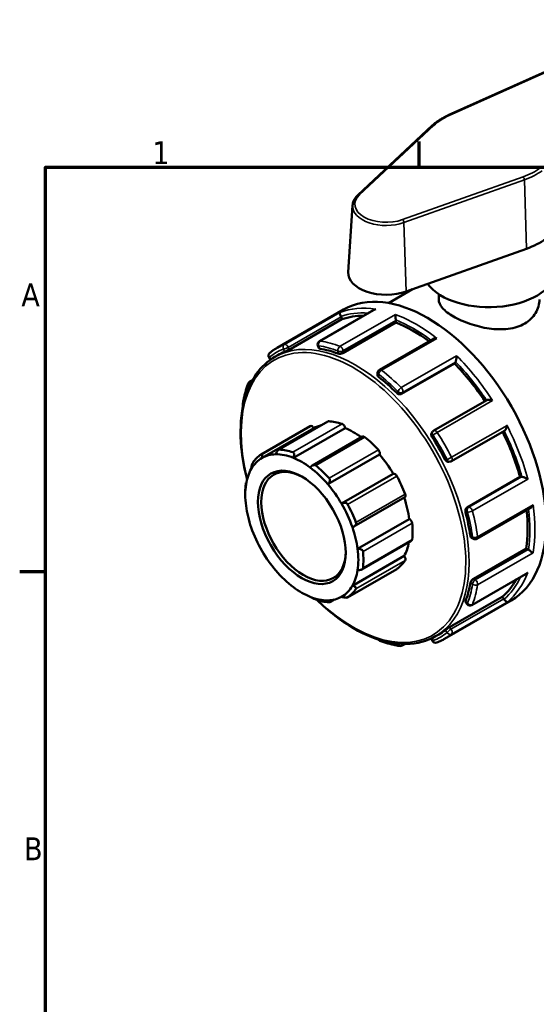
# Model space of a CAD drawing. Header units: millimetres. Extents: x 0 to 900, y -241 to 602.
# Tile 3 of 11: x 17 to 86, y 462 to 594. Entities that reach past the tile are written whole.
import ezdxf

# ---------------------------------------------------------------- set-up
doc = ezdxf.new("R2010")
doc.units = ezdxf.units.MM
for name, color, linetype, lineweight in [('Border (ANSI)', 7, 'Continuous', 70), ('Visible (ANSI)', 7, 'Continuous', 50), ('Visible Narrow (ANSI)', 7, 'Continuous', 35)]:
    doc.layers.add(name, color=color, linetype=linetype, lineweight=lineweight)
doc.styles.add('Note Text (ANSI)', font='tahoma.ttf')

# ---------------------------------------------------------------- blocks, each defined once
blk = doc.blocks.new('Borders Default Border')
at = {"layer": 'Border (ANSI)'}
for p, q in [((70.08, 574), (70.08, 577.45)), ((20, 519.75), (16.55, 519.75))]:
    blk.add_line(p, q, dxfattribs=at)
at = {"layer": 'Border (ANSI)', "flags": 128}
blk.add_lwpolyline([(20, 20), (20, 574), (821, 574), (821, 20), (20, 20)], dxfattribs=at)
at = {"layer": 'Border (ANSI)', "char_height": 3.05, "attachment_point": 7, "style": 'Note Text (ANSI)'}
for s, insert in [('1', (34.35, 574.4)), ('A', (16.78, 555.35)), ('B', (17.15, 481.1))]:
    blk.add_mtext(s, dxfattribs=dict(at, insert=insert))

msp = doc.modelspace()

# ---------------------------------------------------------------- linework, layer by layer
at = {"layer": 'Visible (ANSI)'}
for p, q in [((102.568, 593.755), (73.993, 580.937)), ((71.847, 579.557), (61.889, 570.256)), ((61.167, 568.864), (60.593, 559.927)), ((68.351, 557.324), (84.501, 563.058)), ((66.003, 555.78), (69.218, 557.632)), ((72.718, 556.973), (72.718, 556.255)), ((51.043, 549.762), (59.967, 554.9)), ((64.01, 554.853), (56.727, 550.66)), ((52.661, 549.523), (59.747, 553.603)), ((59.747, 553.603), (59.625, 553.918)), ((59.885, 549.08), (66.97, 553.16)), ((66.97, 553.16), (66.97, 553.442)), ((71.906, 550.951), (64.758, 546.834)), ((56.519, 550.07), (56.653, 549.726)), ((49.984, 548.415), (50.169, 548.184)), ((50.743, 548.55), (51.153, 548.786)), ((74.833, 547.675), (74.955, 547.849)), ((64.517, 546.418), (64.517, 546.117)), ((67.747, 543.595), (74.833, 547.675)), ((47.392, 545.242), (47.74, 545.443)), ((79.144, 542.761), (72.057, 538.68)), ((57.87, 539.905), (51.26, 536.098)), ((48.908, 535.483), (55.499, 539.278)), ((49.045, 535.017), (55.974, 539.008)), ((53.234, 535.029), (60.164, 539.019)), ((71.904, 538.54), (71.78, 538.363)), ((74.424, 534.579), (81.511, 538.66)), ((62.522, 537.872), (55.787, 533.994)), ((57.856, 531.481), (64.786, 535.471)), ((74.014, 534.497), (74.228, 534.517)), ((59.687, 528.889), (66.616, 532.879)), ((76.529, 528.384), (83.614, 532.464)), ((83.826, 532.484), (83.614, 532.464)), ((46.869, 531.661), (46.93, 531.696)), ((46.786, 530.076), (46.786, 530.467)), ((61.324, 525.809), (68.155, 529.742)), ((77.841, 524.171), (84.988, 528.287)), ((61.844, 522.839), (68.773, 526.829)), ((77.102, 524.321), (77.362, 524.171)), ((62.401, 520.071), (69.061, 523.906)), ((77.357, 518.817), (84.442, 522.897)), ((84.686, 522.756), (84.442, 522.897)), ((61.145, 517.885), (68.074, 521.876)), ((60.502, 516.33), (67.092, 520.125)), ((77.15, 515.285), (84.431, 519.478)), ((58.681, 516.021), (58.111, 515.692)), ((74.143, 512.317), (81.228, 516.397)), ((81.439, 516.134), (81.228, 516.397)), ((73.499, 510.765), (82.423, 515.904)), ((76.305, 515.687), (76.536, 515.4)), ((71.741, 510.822), (71.849, 510.543)), ((72.301, 511.114), (72.711, 511.35)), ((68.177, 510.076), (67.815, 509.867))]:
    msp.add_line(p, q, dxfattribs=at)
for centre, start, end in [((56.967, 550.244), 119.93599, 201.19789), ((50.358, 548.715), 128.58984, 218.80817), ((64.997, 546.418), 119.93599, 180), ((47.632, 544.826), 119.93599, 159.073), ((46.941, 542.243), 170.42225, 203.86535), ((72.297, 538.264), 119.93599, 144.97291), ((74.184, 534.995), 275.23725, 299.93599), ((77.601, 524.587), 240.06401, 299.93599), ((76.91, 515.701), 218.80817, 299.93599), ((64.997, 510.969), 215.49593, 249.68165), ((67.575, 510.283), 261.08123, 299.93599), ((72.297, 510.716), 201.19789, 291.65992)]:
    msp.add_arc(centre, 0.48, start, end, dxfattribs=at)
for centre, major_axis, ratio, start_param, end_param in [((79.468, 567.759), (9.59, 0), 0.5758617, 5.264919, 5.6213893), ((65.679, 559.818), (-5.09, 0), 0.5758617, 6.2462621, 8.4065116), ((79.468, 560.401), (9, 0), 0.5758617, 3.5506989, 6.2831853), ((71.195, 535.402), (-11.228, 19.498), 0.5780931, 3.1415927, 6.2831853), ((59.331, 553.891), (-0.24, 0.416), 0.5780931, 4.4525233, 4.6175989), ((69.356, 534.344), (-10.779, 18.718), 0.5780931, 5.9541806, 6.1802125), ((66.63, 553.638), (-0.24, 0.416), 0.5780931, 3.9289245, 4.0940001), ((69.356, 534.344), (-10.779, 18.718), 0.5780931, 5.3651248, 5.6566137), ((61.932, 530.068), (-10.779, 18.718), 0.5780931, 6.2027532, 6.2831853), ((61.932, 530.068), (10.779, -18.718), 0.5780931, 2.5375617, 2.7022934), ((74.661, 548.215), (0.24, -0.416), 0.5780931, 0.2637331, 0.4288087), ((69.356, 534.344), (-10.779, 18.718), 0.5780931, 4.8241937, 5.1330149), ((61.932, 530.068), (10.779, -18.718), 0.5780931, 2.0139629, 2.1786947), ((58.11, 539.489), (-0.24, 0.416), 0.5780931, 5.933446, 6.2831853), ((61.295, 529.702), (-5.589, 9.706), 0.5780931, 5.6943142, 5.933446), ((55.738, 538.862), (-0.24, 0.416), 0.5780931, 4.7294465, 6.2831853), ((61.295, 529.702), (-5.35, 9.29), 0.5780931, 6.1054024, 6.2778529), ((59.83, 539.144), (0.24, -0.416), 0.5780931, 0.9595353, 2.5527216), ((61.295, 529.702), (5.35, -9.29), 0.5780931, 2.2185675, 2.5079417), ((69.356, 534.344), (-10.779, 18.718), 0.5780931, 4.2956304, 4.6045361), ((62.761, 537.456), (-0.24, 0.416), 0.5780931, 5.3051275, 6.2831853), ((61.295, 529.702), (5.589, -9.706), 0.5780931, 1.924403, 2.1635348), ((61.932, 530.068), (10.779, -18.718), 0.5780931, 1.4903642, 1.6550959), ((54.705, 525.907), (-5.589, 9.706), 0.5780931, 5.6943142, 5.933446), ((64.481, 535.82), (0.24, -0.416), 0.5780931, 0.3312168, 1.924403), ((54.366, 525.711), (-5.35, 9.29), 0.5780931, 6.2778529, 6.6065444), ((54.705, 525.907), (-5.589, 9.706), 0.5780931, 0.0394474, 0.2785792), ((54.366, 525.711), (-5.35, 9.29), 0.5780931, 5.9782259, 6.2778529), ((54.366, 525.711), (-5.35, 9.29), 0.5780931, 5.6495344, 5.9782259), ((54.366, 525.711), (5.35, -9.29), 0.5780931, 2.2083147, 2.5079417), ((61.295, 529.702), (5.35, -9.29), 0.5780931, 1.5799962, 1.8796232), ((54.366, 525.711), (-5.35, 9.29), 0.5780931, 0.3233591, 0.6229861), ((54.592, 525.841), (3.992, -6.933), 0.5780931, 2.3739895, 7.0507885), ((54.366, 525.711), (5.35, -9.29), 0.5780931, 1.8796232, 2.2083147), ((54.705, 525.907), (-5.589, 9.706), 0.5780931, 5.0659957, 5.3051275), ((66.853, 532.462), (-0.24, 0.416), 0.5780931, 4.676809, 6.2699952), ((61.295, 529.702), (5.589, -9.706), 0.5780931, 1.2960845, 1.5352163), ((83.995, 532.046), (-0.24, 0.416), 0.5780931, 5.8582441, 6.0233196), ((54.366, 525.711), (-5.35, 9.29), 0.5780931, 0.6229861, 0.9516776), ((54.705, 525.907), (5.589, -9.706), 0.5780931, 3.8093586, 3.9289245), ((54.366, 525.711), (5.35, -9.29), 0.5780931, 1.5799962, 1.8796232), ((61.295, 529.702), (5.35, -9.29), 0.5780931, 0.9516776, 1.2492377), ((67.916, 530.158), (0.24, -0.416), 0.5780931, 0, 1.2960845), ((54.366, 525.711), (-5.35, 9.29), 0.5780931, 0.9516776, 1.2513046), ((54.366, 525.711), (5.35, -9.29), 0.5780931, 1.2513046, 1.5799962), ((54.705, 525.907), (-5.589, 9.706), 0.5780931, 4.4376772, 4.676809), ((69.356, 534.344), (-10.779, 18.718), 0.5780931, 3.7720317, 4.0637163), ((68.821, 526.413), (0.24, -0.416), 0.5780931, 0.9068978, 2.500084), ((61.932, 530.068), (10.779, -18.718), 0.5780931, 0.9667654, 1.1314971), ((54.366, 525.711), (-5.35, 9.29), 0.5780931, 1.2513046, 1.5799962), ((54.366, 525.711), (5.35, -9.29), 0.5780931, 0.9516776, 1.2513046), ((61.295, 529.702), (5.589, -9.706), 0.5780931, 0.667766, 0.9068978), ((68.821, 524.322), (0.24, -0.416), 0.5780931, 0, 0.667766), ((54.366, 525.711), (5.35, -9.29), 0.5780931, 0.6229861, 0.9516776), ((61.295, 529.702), (5.35, -9.29), 0.5780931, 0.3233591, 0.5917189), ((84.686, 522.364), (-0.24, 0.416), 0.5780931, 5.3346453, 5.4997209), ((54.366, 525.711), (-5.35, 9.29), 0.5780931, 1.5799962, 1.8796232), ((54.705, 525.907), (-5.589, 9.706), 0.5780931, 3.8093586, 4.0484904), ((67.916, 521.62), (0.24, -0.416), 0.5780931, 0.2785792, 1.8717655), ((54.366, 525.711), (5.35, -9.29), 0.5780931, 0.3233591, 0.6229861), ((66.853, 520.541), (0.24, -0.416), 0.5780931, 0, 0.0394474), ((61.295, 529.702), (5.589, -9.706), 0.5780931, 0.0394474, 0.2785792), ((54.366, 525.711), (-5.35, 9.29), 0.5780931, 1.8796232, 2.2083147), ((69.356, 534.344), (10.779, -18.718), 0.5780931, 0.1068402, 0.3341391), ((54.366, 525.711), (-5.35, 9.29), 0.5780931, 2.2083147, 2.5079417), ((54.366, 525.711), (5.35, -9.29), 0.5780931, 6.2778529, 6.6065444), ((54.705, 525.907), (5.589, -9.706), 0.5780931, 0.0394474, 0.2785792), ((61.932, 530.068), (10.779, -18.718), 0.5780931, 0.4431666, 0.6078983), ((54.366, 525.711), (5.35, -9.29), 0.5780931, 5.6495344, 5.9782259), ((54.705, 525.907), (5.589, -9.706), 0.5780931, 5.6943142, 5.933446), ((54.366, 525.711), (5.35, -9.29), 0.5780931, 5.9782259, 6.2778529), ((81.27, 515.892), (-0.24, 0.416), 0.5780931, 4.8110465, 4.9761221), ((61.932, 530.068), (10.779, -18.718), 0.5780931, 0, 0.0842996)]:
    msp.add_ellipse(centre, major_axis=major_axis, ratio=ratio, start_param=start_param, end_param=end_param, dxfattribs=at)
msp.add_ellipse((54.366, 525.711), major_axis=(4.152, -7.21), ratio=0.5780931, dxfattribs=at)
for points, knots in [([(73.993, 580.937), (73.824, 580.862), (73.66, 580.783), (73.342, 580.617), (73.188, 580.532), (72.89, 580.353), (72.746, 580.261), (72.469, 580.07), (72.337, 579.971), (72.083, 579.768), (71.962, 579.664), (71.847, 579.557)], [1.44719417, 1.44719417, 1.44719417, 1.44719417, 1.51848824, 1.51848824, 1.58978231, 1.58978231, 1.66107637, 1.66107637, 1.73237044, 1.73237044, 1.80366451, 1.80366451, 1.80366451, 1.80366451]), ([(61.889, 570.256), (61.804, 570.177), (61.726, 570.095), (61.583, 569.924), (61.518, 569.836), (61.404, 569.653), (61.354, 569.559), (61.271, 569.366), (61.238, 569.268), (61.189, 569.067), (61.173, 568.966), (61.167, 568.864)], [1.80366451, 1.80366451, 1.80366451, 1.80366451, 1.90678585, 1.90678585, 2.0099072, 2.0099072, 2.11302855, 2.11302855, 2.2161499, 2.2161499, 2.31927125, 2.31927125, 2.31927125, 2.31927125]), ([(86.218, 556.255), (86.218, 555.652), (86.051, 555.006), (85.365, 553.866), (84.845, 553.375), (83.636, 552.678), (82.873, 552.431), (81.211, 552.219), (80.311, 552.25), (78.626, 552.486), (77.726, 552.707), (76.062, 553.278), (75.299, 553.625), (74.091, 554.321), (73.571, 554.712), (72.885, 555.495), (72.718, 555.888), (72.718, 556.255)], [1.5382739, 1.5382739, 1.5382739, 1.5382739, 1.7947321, 1.7947321, 2.0511904, 2.0511904, 2.3076487, 2.3076487, 2.5641069, 2.5641069, 2.8204463, 2.8204463, 3.0767856, 3.0767856, 3.3331249, 3.3331249, 3.5894642, 3.5894642, 3.5894642, 3.5894642]), ([(59.593, 553.989), (59.572, 554.029), (59.554, 554.07), (59.517, 554.155), (59.501, 554.197), (59.47, 554.288), (59.458, 554.333), (59.442, 554.407), (59.438, 554.437), (59.439, 554.485), (59.443, 554.502), (59.451, 554.512), (59.451, 554.512), (59.452, 554.513)], [0, 0, 0, 0, 0.013488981, 0.013488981, 0.028947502, 0.028947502, 0.049546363, 0.049546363, 0.069858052, 0.069858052, 0.091188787, 0.091188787, 0.091625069, 0.091625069, 0.091625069, 0.091625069]), ([(64.276, 554.955), (64.274, 554.954), (64.273, 554.954), (64.203, 554.938), (64.136, 554.916), (64.052, 554.876), (64.031, 554.865), (64.01, 554.853)], [-0.000440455, -0.000440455, -0.000440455, -0.000440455, 0, 0, 0.021206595, 0.021206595, 0.028511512, 0.028511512, 0.028511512, 0.028511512]), ([(66.965, 553.509), (66.96, 553.549), (66.955, 553.591), (66.945, 553.687), (66.94, 553.738), (66.93, 553.855), (66.925, 553.918), (66.918, 554.032), (66.915, 554.084), (66.911, 554.176), (66.91, 554.218), (66.91, 554.252), (66.91, 554.253), (66.91, 554.254)], [0, 0, 0, 0, 0.013488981, 0.013488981, 0.028947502, 0.028947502, 0.049546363, 0.049546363, 0.069858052, 0.069858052, 0.091188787, 0.091188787, 0.091625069, 0.091625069, 0.091625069, 0.091625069]), ([(72.481, 551.046), (72.48, 551.046), (72.478, 551.046), (72.407, 551.053), (72.335, 551.054), (72.198, 551.044), (72.131, 551.033), (72.01, 551), (71.955, 550.979), (71.906, 550.951)], [-0.000440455, -0.000440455, -0.000440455, -0.000440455, 0, 0, 0.021206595, 0.021206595, 0.041428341, 0.041428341, 0.060115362, 0.060115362, 0.060115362, 0.060115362]), ([(50.059, 549.091), (50.121, 549.14), (50.184, 549.189), (50.311, 549.285), (50.376, 549.332), (50.506, 549.423), (50.571, 549.468), (50.704, 549.555), (50.771, 549.598), (50.906, 549.681), (50.974, 549.722), (51.043, 549.762)], [5.411962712, 5.411962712, 5.411962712, 5.411962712, 5.42951434, 5.42951434, 5.447065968, 5.447065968, 5.464617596, 5.464617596, 5.482169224, 5.482169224, 5.499720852, 5.499720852, 5.499720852, 5.499720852]), ([(52.661, 549.523), (52.619, 549.498), (52.566, 549.47), (52.456, 549.412), (52.397, 549.382), (52.289, 549.33), (52.233, 549.304), (52.133, 549.258), (52.09, 549.24), (52.057, 549.226)], [0, 0, 0, 0, 0.018130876, 0.018130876, 0.036261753, 0.036261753, 0.054557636, 0.054557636, 0.072853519, 0.072853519, 0.072853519, 0.072853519]), ([(56.778, 549.659), (56.738, 549.666), (56.703, 549.677), (56.667, 549.703), (56.657, 549.714), (56.653, 549.726)], [-0.072853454, -0.072853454, -0.072853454, -0.072853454, -0.054490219, -0.054490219, -0.043486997, -0.043486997, -0.043486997, -0.043486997]), ([(59.885, 549.08), (59.842, 549.055), (59.788, 549.033), (59.67, 548.998), (59.606, 548.986), (59.486, 548.975), (59.421, 548.974), (59.302, 548.986), (59.248, 548.998), (59.206, 549.013)], [0, 0, 0, 0, 0.018063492, 0.018063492, 0.036126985, 0.036126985, 0.054490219, 0.054490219, 0.072853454, 0.072853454, 0.072853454, 0.072853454]), ([(47.025, 532.123), (46.647, 533.578), (46.388, 535.015), (46.067, 538.389), (46.142, 540.27), (46.819, 543.617), (47.422, 545.086), (48.945, 547.226), (49.781, 547.996), (50.743, 548.55)], [4.3726298, 4.3726298, 4.3726298, 4.3726298, 4.5965342, 4.5965342, 4.9190076, 4.9190076, 5.2407644, 5.2407644, 5.4997209, 5.4997209, 5.4997209, 5.4997209]), ([(74.978, 547.894), (74.99, 547.922), (75.001, 547.956), (75.024, 548.039), (75.036, 548.088), (75.06, 548.205), (75.072, 548.274), (75.091, 548.407), (75.099, 548.471), (75.11, 548.595), (75.114, 548.655), (75.116, 548.71), (75.116, 548.711), (75.116, 548.712)], [0, 0, 0, 0, 0.013488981, 0.013488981, 0.028947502, 0.028947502, 0.049546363, 0.049546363, 0.069858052, 0.069858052, 0.091188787, 0.091188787, 0.091625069, 0.091625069, 0.091625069, 0.091625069]), ([(64.658, 545.874), (64.615, 545.907), (64.578, 545.948), (64.529, 546.032), (64.517, 546.077), (64.517, 546.117)], [-0.072853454, -0.072853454, -0.072853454, -0.072853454, -0.054490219, -0.054490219, -0.03626111, -0.03626111, -0.03626111, -0.03626111]), ([(46.468, 542.323), (46.5, 542.514), (46.535, 542.702), (46.612, 543.074), (46.654, 543.257), (46.743, 543.619), (46.791, 543.798), (46.892, 544.15), (46.946, 544.323), (47.06, 544.665), (47.12, 544.833), (47.184, 544.998)], [4.88836394, 4.88836394, 4.88836394, 4.88836394, 4.92269371, 4.92269371, 4.95702348, 4.95702348, 4.99135325, 4.99135325, 5.02568303, 5.02568303, 5.0600128, 5.0600128, 5.0600128, 5.0600128]), ([(67.747, 543.595), (67.705, 543.57), (67.651, 543.552), (67.535, 543.538), (67.473, 543.541), (67.355, 543.564), (67.293, 543.585), (67.178, 543.645), (67.126, 543.683), (67.085, 543.724)], [0, 0, 0, 0, 0.018063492, 0.018063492, 0.036126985, 0.036126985, 0.054490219, 0.054490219, 0.072853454, 0.072853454, 0.072853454, 0.072853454]), ([(79.94, 542.714), (79.939, 542.714), (79.937, 542.715), (79.874, 542.737), (79.807, 542.756), (79.674, 542.786), (79.607, 542.797), (79.471, 542.811), (79.401, 542.813), (79.288, 542.805), (79.243, 542.798), (79.181, 542.779), (79.161, 542.771), (79.144, 542.761)], [-0.000440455, -0.000440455, -0.000440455, -0.000440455, 0, 0, 0.021206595, 0.021206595, 0.041428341, 0.041428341, 0.062396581, 0.062396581, 0.078090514, 0.078090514, 0.087243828, 0.087243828, 0.087243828, 0.087243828]), ([(81.511, 538.66), (81.527, 538.669), (81.544, 538.682), (81.591, 538.725), (81.62, 538.761), (81.683, 538.853), (81.716, 538.914), (81.772, 539.039), (81.797, 539.103), (81.838, 539.235), (81.855, 539.303), (81.868, 539.371), (81.868, 539.372), (81.869, 539.373)], [0.004582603, 0.004582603, 0.004582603, 0.004582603, 0.013488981, 0.013488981, 0.028947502, 0.028947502, 0.049546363, 0.049546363, 0.069858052, 0.069858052, 0.091188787, 0.091188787, 0.091625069, 0.091625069, 0.091625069, 0.091625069]), ([(71.807, 537.853), (71.774, 537.905), (71.747, 537.964), (71.716, 538.085), (71.712, 538.146), (71.726, 538.253), (71.743, 538.306), (71.774, 538.354), (71.777, 538.359), (71.78, 538.363)], [-0.072853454, -0.072853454, -0.072853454, -0.072853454, -0.054490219, -0.054490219, -0.036126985, -0.036126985, -0.018063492, -0.018063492, -0.016280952, -0.016280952, -0.016280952, -0.016280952]), ([(50.875, 535.501), (50.897, 535.574), (50.927, 535.653), (51.002, 535.808), (51.048, 535.884), (51.138, 535.999), (51.185, 536.048), (51.259, 536.099), (51.283, 536.112), (51.332, 536.129), (51.355, 536.133), (51.377, 536.132)], [0.17258948, 0.17258948, 0.17258948, 0.17258948, 0.195916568, 0.195916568, 0.220756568, 0.220756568, 0.24117212, 0.24117212, 0.251379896, 0.251379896, 0.261587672, 0.261587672, 0.261587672, 0.261587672]), ([(48.899, 535.477), (48.915, 535.488), (48.931, 535.495), (48.961, 535.498), (48.975, 535.495), (49.012, 535.474), (49.03, 535.442), (49.056, 535.358), (49.063, 535.296), (49.063, 535.16), (49.056, 535.088), (49.045, 535.017)], [0.090511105, 0.090511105, 0.090511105, 0.090511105, 0.100718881, 0.100718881, 0.110926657, 0.110926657, 0.131342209, 0.131342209, 0.15618221, 0.15618221, 0.179509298, 0.179509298, 0.179509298, 0.179509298]), ([(53.174, 535.772), (53.197, 535.764), (53.219, 535.751), (53.257, 535.717), (53.274, 535.695), (53.314, 535.622), (53.329, 535.56), (53.339, 535.426), (53.332, 535.342), (53.295, 535.179), (53.267, 535.1), (53.234, 535.029)], [0.090511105, 0.090511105, 0.090511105, 0.090511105, 0.100718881, 0.100718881, 0.110926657, 0.110926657, 0.131342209, 0.131342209, 0.15618221, 0.15618221, 0.179509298, 0.179509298, 0.179509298, 0.179509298]), ([(74.014, 534.497), (74.008, 534.497), (74.002, 534.496), (73.944, 534.494), (73.889, 534.505), (73.79, 534.547), (73.739, 534.581), (73.65, 534.668), (73.612, 534.721), (73.584, 534.775)], [0.016070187, 0.016070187, 0.016070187, 0.016070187, 0.018063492, 0.018063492, 0.036126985, 0.036126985, 0.054490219, 0.054490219, 0.072853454, 0.072853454, 0.072853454, 0.072853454]), ([(47.587, 533.537), (47.591, 533.601), (47.599, 533.674), (47.624, 533.834), (47.64, 533.92), (47.676, 534.067), (47.696, 534.138), (47.729, 534.231), (47.741, 534.259), (47.765, 534.31), (47.777, 534.332), (47.788, 534.35)], [0.17258948, 0.17258948, 0.17258948, 0.17258948, 0.195916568, 0.195916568, 0.220756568, 0.220756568, 0.24117212, 0.24117212, 0.251379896, 0.251379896, 0.261587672, 0.261587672, 0.261587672, 0.261587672]), ([(55.497, 533.725), (55.543, 533.789), (55.599, 533.852), (55.728, 533.962), (55.802, 534.008), (55.934, 534.06), (56.002, 534.074), (56.097, 534.069), (56.128, 534.063), (56.186, 534.042), (56.213, 534.027), (56.236, 534.008)], [0.17258948, 0.17258948, 0.17258948, 0.17258948, 0.195916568, 0.195916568, 0.220756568, 0.220756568, 0.24117212, 0.24117212, 0.251379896, 0.251379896, 0.261587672, 0.261587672, 0.261587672, 0.261587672]), ([(58.033, 532.299), (58.055, 532.274), (58.074, 532.246), (58.102, 532.185), (58.112, 532.152), (58.131, 532.049), (58.126, 531.975), (58.093, 531.828), (58.058, 531.745), (57.967, 531.599), (57.913, 531.534), (57.856, 531.481)], [0.090511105, 0.090511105, 0.090511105, 0.090511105, 0.100718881, 0.100718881, 0.110926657, 0.110926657, 0.131342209, 0.131342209, 0.15618221, 0.15618221, 0.179509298, 0.179509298, 0.179509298, 0.179509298]), ([(84.654, 532.192), (84.653, 532.192), (84.652, 532.193), (84.604, 532.219), (84.551, 532.245), (84.44, 532.296), (84.381, 532.322), (84.258, 532.371), (84.191, 532.396), (84.077, 532.434), (84.028, 532.449), (83.944, 532.47), (83.909, 532.478), (83.878, 532.482), (83.877, 532.482), (83.876, 532.482)], [-0.000440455, -0.000440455, -0.000440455, -0.000440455, 0, 0, 0.021206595, 0.021206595, 0.041428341, 0.041428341, 0.062396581, 0.062396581, 0.078090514, 0.078090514, 0.091721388, 0.091721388, 0.092056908, 0.092056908, 0.092056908, 0.092056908]), ([(46.842, 531.527), (46.845, 531.553), (46.848, 531.576), (46.854, 531.614), (46.857, 531.629), (46.865, 531.661), (46.87, 531.666), (46.879, 531.651), (46.883, 531.625), (46.887, 531.55), (46.888, 531.503), (46.888, 531.451)], [0.090511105, 0.090511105, 0.090511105, 0.090511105, 0.100718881, 0.100718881, 0.110926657, 0.110926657, 0.131342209, 0.131342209, 0.15618221, 0.15618221, 0.179509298, 0.179509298, 0.179509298, 0.179509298]), ([(59.687, 528.889), (59.754, 528.927), (59.831, 528.959), (59.997, 529), (60.085, 529.007), (60.234, 528.99), (60.305, 528.971), (60.396, 528.918), (60.425, 528.897), (60.474, 528.848), (60.495, 528.82), (60.511, 528.79)], [0.17258948, 0.17258948, 0.17258948, 0.17258948, 0.195916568, 0.195916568, 0.220756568, 0.220756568, 0.24117212, 0.24117212, 0.251379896, 0.251379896, 0.261587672, 0.261587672, 0.261587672, 0.261587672]), ([(76.31, 527.747), (76.295, 527.802), (76.288, 527.866), (76.293, 527.996), (76.306, 528.061), (76.345, 528.174), (76.373, 528.23), (76.444, 528.323), (76.487, 528.36), (76.529, 528.384)], [-0.072853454, -0.072853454, -0.072853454, -0.072853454, -0.054490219, -0.054490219, -0.036126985, -0.036126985, -0.018063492, -0.018063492, 0, 0, 0, 0]), ([(84.988, 528.287), (85.036, 528.315), (85.082, 528.351), (85.171, 528.438), (85.214, 528.491), (85.293, 528.606), (85.329, 528.67), (85.359, 528.736), (85.359, 528.738), (85.36, 528.739)], [0.031428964, 0.031428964, 0.031428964, 0.031428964, 0.049546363, 0.049546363, 0.069858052, 0.069858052, 0.091188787, 0.091188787, 0.091625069, 0.091625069, 0.091625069, 0.091625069]), ([(61.622, 526.384), (61.633, 526.352), (61.64, 526.32), (61.645, 526.253), (61.642, 526.219), (61.62, 526.119), (61.588, 526.055), (61.501, 525.938), (61.436, 525.88), (61.295, 525.788), (61.218, 525.753), (61.145, 525.729)], [0.090511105, 0.090511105, 0.090511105, 0.090511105, 0.100718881, 0.100718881, 0.110926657, 0.110926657, 0.131342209, 0.131342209, 0.15618221, 0.15618221, 0.179509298, 0.179509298, 0.179509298, 0.179509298]), ([(77.102, 524.321), (77.066, 524.341), (77.034, 524.374), (76.984, 524.459), (76.968, 524.512), (76.96, 524.565)], [0.036167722, 0.036167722, 0.036167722, 0.036167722, 0.054490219, 0.054490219, 0.072853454, 0.072853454, 0.072853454, 0.072853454]), ([(61.844, 522.839), (61.922, 522.845), (62.007, 522.844), (62.177, 522.818), (62.262, 522.792), (62.393, 522.727), (62.451, 522.686), (62.514, 522.612), (62.532, 522.585), (62.557, 522.529), (62.565, 522.5), (62.568, 522.471)], [0.17258948, 0.17258948, 0.17258948, 0.17258948, 0.195916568, 0.195916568, 0.220756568, 0.220756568, 0.24117212, 0.24117212, 0.251379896, 0.251379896, 0.261587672, 0.261587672, 0.261587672, 0.261587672]), ([(85.36, 522.298), (85.359, 522.299), (85.359, 522.299), (85.329, 522.316), (85.294, 522.337), (85.217, 522.386), (85.174, 522.414), (85.08, 522.477), (85.027, 522.513), (84.931, 522.58), (84.888, 522.61), (84.811, 522.667), (84.776, 522.693), (84.744, 522.718), (84.743, 522.718), (84.742, 522.719)], [-0.000440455, -0.000440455, -0.000440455, -0.000440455, 0, 0, 0.021206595, 0.021206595, 0.041428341, 0.041428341, 0.062396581, 0.062396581, 0.078090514, 0.078090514, 0.091721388, 0.091721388, 0.092056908, 0.092056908, 0.092056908, 0.092056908]), ([(62.568, 520.286), (62.565, 520.26), (62.557, 520.235), (62.532, 520.185), (62.514, 520.162), (62.451, 520.098), (62.393, 520.063), (62.262, 520.007), (62.177, 519.986), (62.007, 519.965), (61.922, 519.965), (61.844, 519.971)], [0.090511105, 0.090511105, 0.090511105, 0.090511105, 0.100718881, 0.100718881, 0.110926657, 0.110926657, 0.131342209, 0.131342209, 0.15618221, 0.15618221, 0.179509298, 0.179509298, 0.179509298, 0.179509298]), ([(76.96, 518.262), (76.968, 518.307), (76.984, 518.36), (77.034, 518.469), (77.066, 518.524), (77.137, 518.623), (77.179, 518.672), (77.268, 518.757), (77.314, 518.792), (77.357, 518.817)], [-0.072853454, -0.072853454, -0.072853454, -0.072853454, -0.054490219, -0.054490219, -0.036126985, -0.036126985, -0.018063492, -0.018063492, 0, 0, 0, 0]), ([(84.431, 519.478), (84.452, 519.49), (84.472, 519.502), (84.549, 519.556), (84.603, 519.603), (84.652, 519.657), (84.653, 519.658), (84.654, 519.659)], [0.062701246, 0.062701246, 0.062701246, 0.062701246, 0.069858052, 0.069858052, 0.091188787, 0.091188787, 0.091625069, 0.091625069, 0.091625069, 0.091625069]), ([(61.145, 517.885), (61.218, 517.867), (61.295, 517.841), (61.436, 517.777), (61.501, 517.738), (61.588, 517.662), (61.62, 517.621), (61.642, 517.56), (61.645, 517.54), (61.64, 517.5), (61.633, 517.481), (61.622, 517.463)], [0.17258948, 0.17258948, 0.17258948, 0.17258948, 0.195916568, 0.195916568, 0.220756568, 0.220756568, 0.24117212, 0.24117212, 0.251379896, 0.251379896, 0.261587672, 0.261587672, 0.261587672, 0.261587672]), ([(56.236, 516.041), (56.213, 516.049), (56.186, 516.059), (56.128, 516.082), (56.097, 516.095), (56.002, 516.137), (55.934, 516.168), (55.802, 516.232), (55.728, 516.269), (55.599, 516.337), (55.543, 516.368), (55.497, 516.394)], [0.090511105, 0.090511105, 0.090511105, 0.090511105, 0.100718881, 0.100718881, 0.110926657, 0.110926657, 0.131342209, 0.131342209, 0.15618221, 0.15618221, 0.179509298, 0.179509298, 0.179509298, 0.179509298]), ([(60.511, 516.336), (60.495, 516.325), (60.474, 516.315), (60.425, 516.301), (60.396, 516.295), (60.305, 516.285), (60.234, 516.286), (60.085, 516.3), (59.997, 516.315), (59.831, 516.355), (59.754, 516.38), (59.687, 516.405)], [0.090511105, 0.090511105, 0.090511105, 0.090511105, 0.100718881, 0.100718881, 0.110926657, 0.110926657, 0.131342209, 0.131342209, 0.15618221, 0.15618221, 0.179509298, 0.179509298, 0.179509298, 0.179509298]), ([(81.869, 515.685), (81.868, 515.685), (81.868, 515.685), (81.855, 515.683), (81.839, 515.688), (81.798, 515.711), (81.774, 515.729), (81.718, 515.778), (81.685, 515.812), (81.622, 515.884), (81.593, 515.92), (81.537, 515.994), (81.512, 516.03), (81.487, 516.069), (81.486, 516.069), (81.485, 516.07)], [-0.000440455, -0.000440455, -0.000440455, -0.000440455, 0, 0, 0.021206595, 0.021206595, 0.041428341, 0.041428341, 0.062396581, 0.062396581, 0.078090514, 0.078090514, 0.091721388, 0.091721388, 0.092056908, 0.092056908, 0.092056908, 0.092056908]), ([(72.301, 511.114), (71.146, 510.449), (69.812, 510.099), (66.91, 510.055), (65.338, 510.372), (62.105, 511.648), (60.444, 512.616), (57.998, 514.501), (57.178, 515.215), (56.381, 515.992)], [2.3581282, 2.3581282, 2.3581282, 2.3581282, 2.669022, 2.669022, 2.9861318, 2.9861318, 3.3082074, 3.3082074, 3.4745014, 3.4745014, 3.4745014, 3.4745014]), ([(57.856, 515.921), (57.913, 515.893), (57.967, 515.863), (58.058, 515.803), (58.093, 515.774), (58.126, 515.73), (58.131, 515.711), (58.112, 515.692), (58.102, 515.687), (58.074, 515.681), (58.055, 515.68), (58.033, 515.681)], [0.17258948, 0.17258948, 0.17258948, 0.17258948, 0.195916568, 0.195916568, 0.220756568, 0.220756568, 0.24117212, 0.24117212, 0.251379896, 0.251379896, 0.261587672, 0.261587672, 0.261587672, 0.261587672]), ([(76.305, 515.687), (76.297, 515.697), (76.292, 515.711), (76.288, 515.755), (76.295, 515.791), (76.31, 515.83)], [0.043464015, 0.043464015, 0.043464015, 0.043464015, 0.054490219, 0.054490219, 0.072853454, 0.072853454, 0.072853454, 0.072853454]), ([(73.584, 511.941), (73.612, 511.963), (73.65, 511.992), (73.739, 512.056), (73.79, 512.092), (73.889, 512.159), (73.944, 512.195), (74.049, 512.261), (74.1, 512.292), (74.143, 512.317)], [-0.072853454, -0.072853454, -0.072853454, -0.072853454, -0.054490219, -0.054490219, -0.036126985, -0.036126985, -0.018063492, -0.018063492, 0, 0, 0, 0]), ([(73.499, 510.765), (73.434, 510.728), (73.367, 510.691), (73.234, 510.619), (73.166, 510.584), (73.031, 510.516), (72.962, 510.483), (72.825, 510.419), (72.755, 510.388), (72.615, 510.327), (72.545, 510.298), (72.474, 510.27)], [2.358128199, 2.358128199, 2.358128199, 2.358128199, 2.374906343, 2.374906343, 2.391684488, 2.391684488, 2.408462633, 2.408462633, 2.425240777, 2.425240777, 2.442018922, 2.442018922, 2.442018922, 2.442018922]), ([(67.501, 509.809), (67.327, 509.837), (67.151, 509.868), (66.799, 509.939), (66.622, 509.978), (66.267, 510.065), (66.089, 510.113), (65.731, 510.215), (65.552, 510.271), (65.192, 510.389), (65.011, 510.452), (64.83, 510.519)], [2.79396883, 2.79396883, 2.79396883, 2.79396883, 2.82829861, 2.82829861, 2.86262838, 2.86262838, 2.89695815, 2.89695815, 2.93128792, 2.93128792, 2.9656177, 2.9656177, 2.9656177, 2.9656177])]:
    msp.add_open_spline(points, degree=3, knots=knots, dxfattribs=at)
at = {"layer": 'Visible Narrow (ANSI)'}
for p, q in [((74.124, 580.907), (102.699, 593.725)), ((62.107, 570.284), (72.066, 579.584)), ((84.032, 572.693), (67.882, 566.959)), ((68.05, 566.554), (84.2, 572.289)), ((84.2, 572.289), (84.501, 563.058)), ((68.05, 566.554), (68.351, 557.324)), ((59.452, 554.513), (52.027, 550.237)), ((56.851, 550.679), (64.276, 554.955)), ((52.539, 549.838), (59.625, 553.918)), ((66.91, 554.254), (59.486, 549.978)), ((59.885, 549.362), (66.97, 553.442)), ((65.056, 546.77), (72.481, 551.046)), ((51.906, 549.615), (52.057, 549.226)), ((52.661, 549.523), (52.539, 549.838)), ((56.778, 549.659), (56.627, 550.048)), ((59.206, 549.362), (59.206, 549.013)), ((59.885, 549.08), (59.885, 549.362)), ((50.246, 548.237), (50.018, 548.52)), ((75.116, 548.712), (67.691, 544.437)), ((67.869, 543.769), (74.955, 547.849)), ((64.658, 545.874), (64.658, 546.223)), ((47.293, 544.631), (47.317, 544.601)), ((67.236, 543.939), (67.085, 543.724)), ((67.747, 543.595), (67.869, 543.769)), ((72.515, 538.438), (79.94, 542.714)), ((51.377, 536.132), (57.967, 539.927)), ((59.764, 539.567), (53.174, 535.772)), ((81.869, 539.373), (74.444, 535.098)), ((56.236, 534.008), (62.827, 537.803)), ((71.807, 537.853), (71.957, 538.069)), ((64.624, 536.094), (58.033, 532.299)), ((73.845, 534.799), (73.584, 534.775)), ((60.511, 528.79), (67.101, 532.585)), ((83.826, 532.484), (76.741, 528.404)), ((77.229, 527.916), (84.654, 532.192)), ((68.212, 530.179), (61.622, 526.384)), ((76.741, 528.404), (76.529, 528.384)), ((85.36, 528.739), (77.935, 524.463)), ((76.31, 527.747), (76.571, 527.771)), ((62.568, 522.471), (69.158, 526.266)), ((69.158, 524.081), (62.568, 520.286)), ((77.262, 524.392), (76.96, 524.565)), ((84.686, 522.756), (77.601, 518.676)), ((77.935, 518.023), (85.36, 522.298)), ((67.101, 520.131), (60.511, 516.336)), ((61.622, 517.463), (68.212, 521.259)), ((84.654, 519.659), (77.229, 515.383)), ((77.601, 518.676), (77.357, 518.817)), ((76.96, 518.262), (77.262, 518.088)), ((81.439, 516.134), (74.354, 512.054)), ((74.444, 511.409), (81.869, 515.685)), ((76.571, 515.505), (76.31, 515.83)), ((74.354, 512.054), (74.143, 512.317)), ((71.957, 510.521), (71.825, 510.862)), ((73.584, 511.941), (73.845, 511.616)), ((67.221, 510.127), (67.236, 510.088))]:
    msp.add_line(p, q, dxfattribs=at)
for centre, major_axis, ratio, start_param, end_param in [((79.468, 576.956), (8.696, 0), 0.5758617, 2.2325923, 2.5890627), ((74.124, 580.645), (-0.131, 0.292), 0.5024111, 5.5543225, 6.2831853), ((72.066, 579.323), (-0.218, 0.234), 0.6958956, 5.3527566, 6.2831853), ((79.468, 576.956), (-8.696, 0), 0.5758617, 2.1233263, 2.4797966), ((79.468, 576.708), (9.016, 0), 0.5758617, 5.264919, 5.6213893), ((84.032, 572.432), (-0.107, 0.302), 0.4290834, 4.0734562, 5.5918927), ((65.679, 569.016), (-4.196, 0), 0.5758617, 5.7306553, 8.4065116), ((62.107, 570.022), (-0.218, 0.234), 0.6958956, 5.3527566, 6.2831853), ((65.679, 568.768), (-4.516, 0), 0.5758617, 6.2462621, 8.4065116), ((67.882, 566.697), (-0.107, 0.302), 0.4290834, 4.0734562, 5.5918927), ((69.696, 534.539), (-11.228, 19.498), 0.5780931, 5.8473447, 6.1992946), ((69.356, 534.344), (-10.989, 19.082), 0.5780931, 5.9022407, 6.1774958), ((69.696, 534.539), (-11.228, 19.498), 0.5780931, 5.3237459, 5.6756958), ((69.356, 534.344), (10.989, -19.082), 0.5780931, 2.2090297, 2.5123044), ((61.522, 529.832), (10.779, -18.718), 0.5780931, 0, 3.1415927), ((56.967, 550.244), (0.074, 0.474), 0.7396902, 0.5373927, 2.1081891), ((56.967, 550.244), (-0.24, 0.416), 0.5780931, 5.8473447, 6.2831853), ((62.271, 530.263), (-11.228, 19.498), 0.5780931, 5.6756958, 5.8473447), ((61.295, 529.702), (-10.619, 18.441), 0.5780931, 2.0357095, 7.4006891), ((50.358, 548.715), (-0.299, 0.375), 0.8128307, 0, 1.4477112), ((61.932, 530.068), (-10.989, 19.082), 0.5780931, 6.1992946, 6.3709434), ((62.271, 530.263), (-11.228, 19.498), 0.5780931, 6.1992946, 6.2831853), ((52.245, 549.811), (-0.177, 0.446), 0.8131012, 0.1177249, 1.6885212), ((52.245, 549.811), (-0.448, -0.174), 0.2096643, 0.6325883, 2.2033847), ((52.245, 549.811), (-0.24, 0.416), 0.5780931, 4.4525233, 6.1992946), ((56.967, 550.244), (-0.448, -0.174), 0.2096643, 0, 0.6325883), ((61.932, 530.068), (10.989, -19.082), 0.5780931, 2.5341032, 2.705752), ((59.545, 549.558), (-0.167, -0.45), 0.6699803, 3.8197922, 5.3905885), ((59.545, 549.558), (-0.48, 0), 0.5758617, 0.7853982, 2.3561945), ((59.545, 549.558), (0.24, -0.416), 0.5780931, 0.7873319, 2.5341032), ((50.358, 548.715), (-0.374, -0.301), 0.2127125, 5.6501028, 6.2831853), ((69.356, 534.344), (10.989, -19.082), 0.5780931, 1.6804599, 1.9887056), ((69.696, 534.539), (-11.228, 19.498), 0.5780931, 4.8001471, 5.152097), ((64.997, 546.418), (-0.48, 0), 0.5758617, 0, 0.7853982), ((64.997, 546.418), (0.296, 0.378), 0.4683502, 0.8575532, 2.4283495), ((64.997, 546.418), (-0.24, 0.416), 0.5780931, 5.3237459, 6.2831853), ((62.271, 530.263), (-11.228, 19.498), 0.5780931, 5.152097, 5.3237459), ((47.632, 544.826), (-0.24, 0.416), 0.5780931, 5.5315865, 6.2831853), ((61.932, 530.068), (10.989, -19.082), 0.5780931, 2.0105044, 2.1821532), ((61.932, 530.068), (-10.989, 19.082), 0.5780931, 0.4397081, 0.4804413), ((47.632, 544.826), (-0.448, 0.171), 0.7383524, 0, 1.029763), ((47.632, 544.826), (-0.374, -0.301), 0.2127125, 5.2853542, 5.6501028), ((67.575, 544.135), (-0.339, -0.34), 0.3473386, 4.0481311, 5.6189274), ((67.575, 544.135), (0.393, -0.276), 0.7877574, 4.3598087, 5.930605), ((67.575, 544.135), (0.24, -0.416), 0.5780931, 0.2637331, 2.0105044), ((46.941, 542.243), (-0.473, 0.08), 0.668174, 0, 0.5971553), ((72.297, 538.264), (-0.393, 0.276), 0.7877574, 0, 1.218216), ((72.297, 538.264), (-0.24, 0.416), 0.5780931, 4.8001471, 6.2831853), ((69.356, 534.344), (10.989, -19.082), 0.5780931, 1.1567545, 1.4650084), ((69.696, 534.539), (-11.228, 19.498), 0.5780931, 4.2765483, 4.6284983), ((72.297, 538.264), (0.403, 0.26), 0.0715162, 0.9525866, 2.5233829), ((61.932, 530.068), (10.989, -19.082), 0.5780931, 1.4869056, 1.6585545), ((62.271, 530.263), (-11.228, 19.498), 0.5780931, 4.6284983, 4.8001471), ((74.184, 534.995), (-0.427, -0.219), 0.0683721, 0.6180526, 2.1888489), ((74.184, 534.995), (0.044, -0.478), 0.7885742, 5.0603173, 6.2831853), ((74.184, 534.995), (0.24, -0.416), 0.5780931, 0, 1.4869056), ((76.91, 527.966), (-0.044, 0.478), 0.7885742, 0.3479284, 1.9187247), ((76.91, 527.966), (0.464, 0.123), 0.3444805, 3.8049721, 5.3757684), ((76.91, 527.966), (-0.24, 0.416), 0.5780931, 4.2765483, 6.0233196), ((62.271, 530.263), (-11.228, 19.498), 0.5780931, 4.1048995, 4.2765483), ((69.356, 534.344), (10.989, -19.082), 0.5780931, 0.6331557, 0.9365057), ((69.696, 534.539), (-11.228, 19.498), 0.5780931, 3.7529496, 4.1048995), ((61.932, 530.068), (10.989, -19.082), 0.5780931, 0.9633068, 1.1349557), ((77.601, 524.587), (-0.475, -0.067), 0.4657626, 0.7119076, 2.2827039), ((77.601, 524.587), (-0.24, -0.416), 0.5780931, 5.4958534, 6.2831853), ((77.601, 524.587), (0.24, -0.416), 0.5780931, 0, 0.9633068), ((77.601, 518.284), (0.24, 0.416), 0.5780931, 0.7834645, 2.3542608), ((77.601, 518.284), (0.24, -0.416), 0.5780931, 0.6113569, 2.3581282), ((69.356, 534.344), (10.989, -19.082), 0.5780931, 0.1095569, 0.3853303), ((69.696, 534.539), (11.228, -19.498), 0.5780931, 0.0877581, 0.4397081), ((61.932, 530.068), (10.989, -19.082), 0.5780931, 0.4397081, 0.6113569), ((62.271, 530.263), (-11.228, 19.498), 0.5780931, 3.5813007, 3.7529496), ((77.601, 518.284), (0.473, -0.08), 0.668174, 4.0314812, 5.6022775), ((76.91, 515.701), (-0.374, -0.301), 0.2127125, 5.6501028, 6.2831853), ((76.91, 515.701), (-0.448, 0.171), 0.7383524, 1.029763, 2.6005594), ((76.91, 515.701), (0.24, -0.416), 0.5780931, 0, 0.4397081), ((74.184, 511.812), (0.374, 0.301), 0.2127125, 0.9377138, 2.5085101), ((74.184, 511.812), (0.24, -0.416), 0.5780931, 0.0877581, 1.8345294), ((61.932, 530.068), (10.989, -19.082), 0.5780931, 6.1992946, 6.3709434), ((62.271, 530.263), (11.228, -19.498), 0.5780931, 0, 0.0877581), ((74.184, 511.812), (0.299, -0.375), 0.8128307, 4.5893038, 6.1601002), ((64.997, 510.969), (-0.167, -0.45), 0.6699803, 5.6730828, 6.2831853), ((61.932, 530.068), (-10.989, 19.082), 0.5780931, 2.6611513, 2.705752), ((67.575, 510.283), (0.448, 0.174), 0.2096643, 3.774181, 4.1649907), ((67.575, 510.283), (-0.074, -0.474), 0.7396902, 5.2497817, 6.2831853), ((67.575, 510.283), (0.24, -0.416), 0.5780931, 0, 0.769802), ((72.297, 510.716), (-0.448, -0.174), 0.2096643, 0, 0.6325883), ((72.297, 510.716), (0.177, -0.446), 0.8131012, 4.8301139, 6.2831853)]:
    msp.add_ellipse(centre, major_axis=major_axis, ratio=ratio, start_param=start_param, end_param=end_param, dxfattribs=at)

# ---------------------------------------------------------------- block references
msp.add_blockref('Borders Default Border', (0, 0))

doc.saveas('drawing.dxf')
